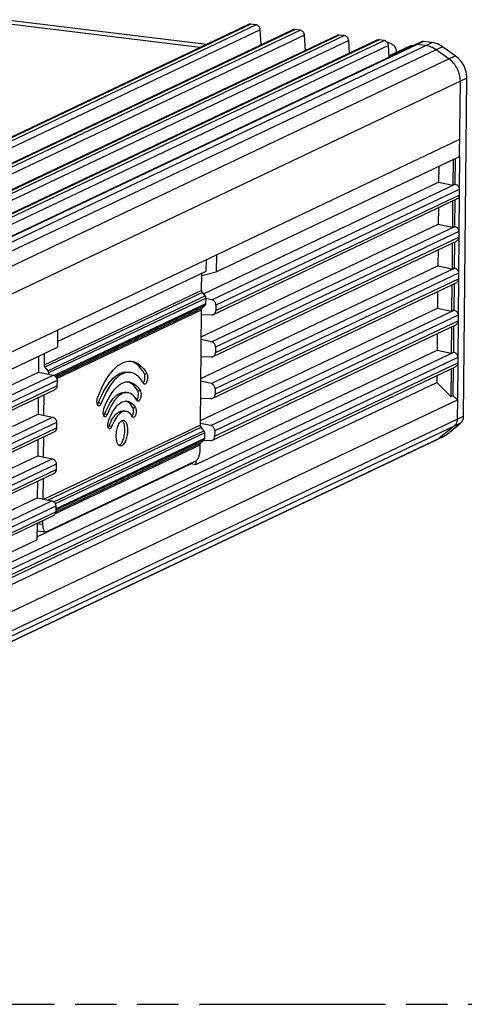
# Model space of a CAD drawing. Header units: millimetres. Extents: x 0 to 210, y 0 to 297.
# Tile 10 of 12: x 119 to 140, y 208 to 254. Entities that reach past the tile are written whole.
import ezdxf

# ---------------------------------------------------------------- set-up
doc = ezdxf.new("R2010")
doc.units = ezdxf.units.MM
doc.header["$LTSCALE"] = 19.36
doc.linetypes.add('PHANTOM', pattern=[0.8, 0.45, -0.05, 0.1, -0.05, 0.1, -0.05])
doc.layers.get('0').update_dxf_attribs({"linetype": 'CONTINUOUS'})
doc.layers.add('DEFAULT_3', color=7, linetype='PHANTOM')

msp = doc.modelspace()

# ---------------------------------------------------------------- linework, layer by layer
at = {"color": 7, "linetype": 'Continuous'}
for p, q in [((129.876304, 253.522379), (77.644926, 228.748363)), ((127.899989, 252.584987), (118.435609, 253.747066)), ((130.215892, 253.508807), (129.976976, 253.538142)), ((131.945275, 253.268341), (79.713897, 228.494325)), ((134.014245, 253.014303), (81.782867, 228.240288)), ((130.466127, 252.566762), (130.420184, 253.27788)), ((132.284862, 253.25477), (132.045946, 253.284105)), ((132.535097, 252.312724), (132.489155, 253.023842)), ((134.353833, 253.000732), (134.114916, 253.030067)), ((135.876318, 252.78567), (83.64494, 228.011654)), ((134.596323, 252.178551), (134.558125, 252.769805)), ((136.215906, 252.772098), (135.976989, 252.801433)), ((136.455124, 252.000575), (136.420198, 252.541171)), ((137.425918, 252.51514), (136.451732, 252.053071)), ((137.564991, 252.546091), (137.600819, 252.543993)), ((138.460304, 252.676447), (138.052959, 252.726463)), ((139.547268, 252.06016), (138.948328, 252.483437)), ((136.786169, 252.224723), (136.785527, 252.211394)), ((139.934345, 235.19456), (140.083207, 251.008287)), ((128.359536, 241.944829), (139.748751, 247.34688)), ((139.440241, 247.20055), (139.428951, 246.00123)), ((139.540686, 247.248192), (139.529396, 246.048872)), ((139.748751, 247.34688), (139.734182, 245.79917)), ((138.774107, 246.884594), (138.767101, 246.140271)), ((127.764647, 240.921666), (138.767101, 246.140271)), ((138.767101, 246.140271), (139.428951, 246.00123)), ((139.428951, 246.00123), (139.529396, 246.048872)), ((139.529396, 246.048872), (139.546009, 246.045382)), ((139.731751, 245.540997), (139.715661, 243.831728)), ((128.234206, 239.95654), (139.623421, 245.358591)), ((139.422002, 245.263056), (139.410431, 244.033788)), ((139.522447, 245.310698), (139.510876, 244.08143)), ((138.755869, 244.9471), (138.74858, 244.172829)), ((127.658549, 238.912685), (138.74858, 244.172829)), ((138.74858, 244.172829), (139.410431, 244.033788)), ((139.410431, 244.033788), (139.510876, 244.08143)), ((139.510876, 244.08143), (139.527489, 244.07794)), ((128.215686, 237.989098), (139.6049, 243.39115)), ((139.403482, 243.295614), (139.392086, 242.085037)), ((139.503927, 243.343257), (139.492531, 242.132679)), ((139.713231, 243.573555), (139.697317, 241.882977)), ((138.737348, 242.979659), (138.730236, 242.224078)), ((120.934186, 239.224159), (128.367113, 242.749692)), ((127.894633, 241.987826), (127.899718, 242.528)), ((128.367113, 242.749692), (128.359536, 241.944829)), ((120.929101, 238.683985), (127.894633, 241.987826)), ((127.640204, 236.963934), (138.730236, 242.224078)), ((127.67897, 241.082028), (127.686568, 241.889138)), ((127.685589, 241.785184), (128.359536, 241.944829)), ((138.730236, 242.224078), (139.392086, 242.085037)), ((139.392086, 242.085037), (139.492531, 242.132679)), ((139.492531, 242.132679), (139.509145, 242.129189)), ((128.197341, 236.040347), (139.586556, 241.442399)), ((139.485582, 241.394506), (139.474011, 240.165237)), ((139.694886, 241.624804), (139.678796, 239.915535)), ((127.84725, 240.821241), (127.714436, 240.982709)), ((138.719004, 241.030907), (138.711715, 240.256637)), ((139.385137, 241.346863), (139.373566, 240.117595)), ((128.156795, 240.643331), (127.878488, 240.701797)), ((127.880395, 240.475334), (127.882716, 240.721922)), ((127.619629, 234.778164), (127.670347, 240.166037)), ((127.621684, 234.996492), (138.711715, 240.256637)), ((127.707599, 240.256426), (127.843143, 240.384945)), ((128.344967, 240.397119), (128.342537, 240.138946)), ((138.711715, 240.256637), (139.373566, 240.117595)), ((139.373566, 240.117595), (139.474011, 240.165237)), ((139.474011, 240.165237), (139.490624, 240.161747)), ((127.668376, 239.956625), (128.150169, 239.939458)), ((139.676366, 239.657362), (139.660276, 237.948093)), ((120.934186, 239.224159), (120.92661, 238.419296)), ((128.178821, 234.072906), (139.568035, 239.474957)), ((139.366617, 239.379421), (139.355045, 238.150153)), ((139.467062, 239.427064), (139.45549, 238.197796)), ((128.138274, 238.675889), (127.657271, 238.776938)), ((138.700483, 239.063466), (138.693195, 238.289195)), ((87.517373, 222.572864), (120.92661, 238.419296)), ((127.404425, 232.934786), (138.693195, 238.289195)), ((128.326447, 238.429677), (128.324016, 238.171504)), ((138.693195, 238.289195), (139.355045, 238.150153)), ((139.355045, 238.150153), (139.45549, 238.197796)), ((139.45549, 238.197796), (139.472104, 238.194305)), ((120.052411, 238.004652), (120.045404, 237.260329)), ((120.311416, 238.127502), (120.30631, 237.58508)), ((124.386177, 237.758047), (124.323756, 237.772043)), ((127.649856, 237.989183), (128.131649, 237.972016)), ((87.425229, 212.784294), (139.549515, 237.507515)), ((87.510366, 221.828541), (120.045404, 237.260329)), ((120.045404, 237.260329), (120.723868, 237.117798)), ((120.341776, 237.485762), (120.47459, 237.324293)), ((124.34417, 237.241345), (124.220334, 237.258977)), ((139.348096, 237.41198), (139.3359, 236.116361)), ((139.448541, 237.459622), (139.436345, 236.164004)), ((139.657846, 237.68992), (139.641564, 235.960339)), ((120.510056, 237.224975), (120.509471, 237.162838)), ((120.91204, 236.871586), (120.90961, 236.613413)), ((128.11993, 236.727138), (127.638927, 236.828187)), ((138.681963, 237.096024), (138.678879, 236.768405)), ((87.422145, 212.456676), (138.678879, 236.768405)), ((87.499134, 220.63537), (120.801279, 236.431007)), ((128.308102, 236.480926), (128.305672, 236.222753)), ((138.678879, 236.768405), (139.3359, 236.116361)), ((87.410186, 211.186324), (139.641564, 235.960339)), ((120.034172, 236.067158), (120.026884, 235.292888)), ((120.293178, 236.190008), (120.284224, 235.238826)), ((124.224646, 236.294825), (124.100809, 236.312457)), ((127.631511, 236.040432), (128.113304, 236.023265)), ((139.3359, 236.116361), (139.436345, 236.164004)), ((139.436345, 236.164004), (139.641564, 235.960339)), ((124.136956, 235.42164), (124.01312, 235.439272)), ((87.491846, 219.8611), (120.026884, 235.292888)), ((120.026884, 235.292888), (120.705348, 235.150356)), ((124.422364, 235.192893), (124.433634, 235.209321)), ((120.89352, 234.904144), (120.891089, 234.645971)), ((123.309727, 234.666688), (123.322913, 234.687181)), ((128.10141, 234.759696), (127.620406, 234.860745)), ((127.787909, 234.517378), (127.655095, 234.678846)), ((128.289582, 234.513484), (128.287151, 234.255311)), ((139.099351, 234.310268), (139.790359, 234.8758)), ((86.192629, 209.204348), (139.026676, 234.264218)), ((87.480614, 218.667929), (120.782759, 234.463565)), ((120.015652, 234.099717), (120.008539, 233.344136)), ((120.274657, 234.222566), (120.265879, 233.290075)), ((127.648258, 233.952563), (127.783802, 234.081081)), ((127.769391, 234.067418), (128.094784, 234.055823)), ((127.821054, 234.171471), (127.823375, 234.418059)), ((127.608987, 233.6477), (127.611006, 233.862174)), ((87.473501, 217.912349), (120.008539, 233.344136)), ((120.008539, 233.344136), (120.687003, 233.201605)), ((120.433008, 229.798891), (127.403888, 233.105269)), ((127.40603, 233.105249), (127.404425, 232.934786)), ((119.972836, 229.55137), (127.197698, 232.978215)), ((120.875175, 232.955393), (120.872745, 232.69722)), ((127.197975, 233.007602), (127.197698, 232.978215)), ((127.197698, 232.978215), (127.404425, 232.934786)), ((87.462269, 216.719178), (120.764415, 232.514814)), ((120.256313, 232.273815), (120.247359, 231.322633)), ((119.997307, 232.150966), (119.990019, 231.376695)), ((87.454981, 215.944907), (119.990019, 231.376695)), ((119.990019, 231.376695), (120.668483, 231.234163)), ((120.856655, 230.987951), (120.854225, 230.729778)), ((87.443749, 214.751736), (120.745894, 230.547372)), ((119.978787, 230.183524), (119.971498, 229.409253)), ((120.237792, 230.306373), (120.236327, 230.150752)), ((120.008743, 229.835193), (120.381157, 229.789466)), ((87.43646, 213.977465), (119.971498, 229.409253))]:
    msp.add_line(p, q, dxfattribs=at)
at = {"color": 9, "linetype": 'Continuous'}
for p, q in [((129.976976, 253.538142), (77.745598, 228.764127)), ((77.984514, 228.734791), (130.215892, 253.508807)), ((127.598654, 252.44206), (118.561859, 253.551639)), ((130.420184, 253.27788), (78.188806, 228.503864)), ((132.045946, 253.284105), (79.814568, 228.510089)), ((80.053484, 228.480754), (132.284862, 253.25477)), ((132.489155, 253.023842), (80.257777, 228.249826)), ((134.114916, 253.030067), (81.883538, 228.256051)), ((82.122455, 228.226716), (134.353833, 253.000732)), ((134.558125, 252.769805), (82.326747, 227.995789)), ((135.976989, 252.801433), (83.745612, 228.027418)), ((83.984528, 227.998082), (136.215906, 252.772098)), ((136.420198, 252.541171), (84.18882, 227.767155)), ((138.052959, 252.726463), (85.218911, 227.666593)), ((85.626256, 227.616577), (138.460304, 252.676447)), ((138.948328, 252.483437), (86.11428, 227.423567)), ((138.158969, 252.53352), (137.751624, 252.583536)), ((86.71322, 227.00029), (139.547268, 252.06016)), ((139.245933, 251.917233), (138.646993, 252.34051)), ((140.083207, 251.008287), (87.249159, 225.948417)), ((139.748751, 247.34688), (139.781872, 250.86536)), ((128.367113, 242.749692), (139.756327, 248.151743)), ((128.156795, 240.643331), (139.546009, 246.045382)), ((128.342537, 240.138946), (139.731751, 245.540997)), ((139.734182, 245.79917), (128.344967, 240.397119)), ((139.734182, 245.79917), (139.731751, 245.540997)), ((128.138274, 238.675889), (139.527489, 244.07794)), ((139.715661, 243.831728), (128.326447, 238.429677)), ((139.715661, 243.831728), (139.713231, 243.573555)), ((128.324016, 238.171504), (139.713231, 243.573555)), ((128.11993, 236.727138), (139.509145, 242.129189)), ((139.697317, 241.882977), (128.308102, 236.480926)), ((139.697317, 241.882977), (139.694886, 241.624804)), ((128.305672, 236.222753), (139.694886, 241.624804)), ((127.67897, 241.082028), (120.30631, 237.58508)), ((127.714436, 240.982709), (120.341776, 237.485762)), ((120.47459, 237.324293), (127.84725, 240.821241)), ((127.882716, 240.721922), (120.510056, 237.224975)), ((120.768863, 237.102243), (127.880395, 240.475334)), ((127.843143, 240.384945), (120.83146, 237.059213)), ((127.707599, 240.256426), (120.869847, 237.013192)), ((120.898169, 236.953905), (127.670347, 240.166037)), ((128.10141, 234.759696), (139.490624, 240.161747)), ((128.287151, 234.255311), (139.676366, 239.657362)), ((139.678796, 239.915535), (128.289582, 234.513484)), ((139.678796, 239.915535), (139.676366, 239.657362)), ((87.524949, 223.377727), (120.934186, 239.224159)), ((87.43207, 213.511047), (139.472104, 238.194305)), ((139.660276, 237.948093), (87.428898, 213.174078)), ((139.660276, 237.948093), (139.657846, 237.68992)), ((87.426468, 212.915904), (139.657846, 237.68992)), ((120.91204, 236.871586), (87.502804, 221.025154)), ((87.505976, 221.362123), (120.723868, 237.117798)), ((124.994776, 237.190335), (125.119674, 237.177102)), ((87.500373, 220.766981), (120.90961, 236.613413)), ((124.812769, 236.365418), (124.687872, 236.378652)), ((139.641564, 235.960339), (139.632993, 235.049826)), ((122.975286, 235.796906), (122.85042, 235.813451)), ((124.58705, 235.580094), (124.462152, 235.593328)), ((87.401615, 210.27581), (139.632993, 235.049826)), ((87.487455, 219.394681), (120.705348, 235.150356)), ((123.263737, 235.280875), (123.13887, 235.29742)), ((139.63301, 235.051633), (139.934345, 235.19456)), ((139.790359, 234.8758), (86.956311, 209.81593)), ((87.481853, 218.799539), (120.891089, 234.645971)), ((120.89352, 234.904144), (87.484283, 219.057712)), ((127.619629, 234.778164), (120.307603, 231.309977)), ((120.477302, 231.274326), (127.655095, 234.678846)), ((120.764445, 231.186059), (127.787909, 234.517378)), ((123.469149, 234.716971), (123.344283, 234.733516)), ((139.489024, 234.732873), (138.798016, 234.167341)), ((86.265303, 209.250398), (139.099351, 234.310268)), ((127.823375, 234.418059), (120.830293, 231.10115)), ((127.783802, 234.081081), (120.854835, 230.794583)), ((120.855522, 230.86763), (127.821054, 234.171471)), ((87.444988, 214.883346), (127.648258, 233.952563)), ((120.838154, 230.649723), (127.611006, 233.862174)), ((87.469111, 217.44593), (120.687003, 233.201605)), ((87.463508, 216.850788), (120.872745, 232.69722)), ((120.875175, 232.955393), (87.465939, 217.108961)), ((120.856655, 230.987951), (87.447418, 215.141519)), ((87.45059, 215.478488), (120.668483, 231.234163)), ((119.978776, 230.182376), (120.236327, 230.150752))]:
    msp.add_line(p, q, dxfattribs=at)
at = {"color": 7, "linetype": 'Continuous'}
for points in [[(129.976976, 253.538142), (129.953703, 253.539512), (129.929866, 253.53757), (129.904951, 253.532303), (129.880494, 253.52375), (129.876506, 253.521947)], [(130.420184, 253.27788), (130.417179, 253.30321), (130.411019, 253.329231), (130.401596, 253.356501), (130.389231, 253.383346), (130.374181, 253.408319), (130.356521, 253.431293), (130.336242, 253.451684), (130.313848, 253.469423), (130.289386, 253.484383), (130.264218, 253.496159), (130.239892, 253.504244), (130.215892, 253.508807)], [(132.045946, 253.284105), (132.022674, 253.285475), (131.998836, 253.283533), (131.973921, 253.278265), (131.949465, 253.269712), (131.945476, 253.26791)], [(132.489155, 253.023842), (132.48615, 253.049172), (132.479989, 253.075193), (132.470567, 253.102464), (132.458201, 253.129309), (132.443151, 253.154281), (132.425491, 253.177256), (132.405212, 253.197646), (132.382818, 253.215385), (132.358356, 253.230346), (132.333188, 253.242121), (132.308862, 253.250206), (132.284862, 253.25477)], [(134.114916, 253.030067), (134.091644, 253.031437), (134.067806, 253.029495), (134.042891, 253.024227), (134.018435, 253.015674), (134.014447, 253.013872)], [(134.558125, 252.769805), (134.55512, 252.795135), (134.54896, 252.821156), (134.539537, 252.848426), (134.527171, 252.875271), (134.512122, 252.900244), (134.494461, 252.923218), (134.474183, 252.943609), (134.451789, 252.961348), (134.427327, 252.976308), (134.402158, 252.988084), (134.377832, 252.996169), (134.353833, 253.000732)], [(85.009909, 227.468424), (85.011662, 227.494424), (85.016885, 227.520677), (85.025669, 227.547817), (85.03774, 227.573946), (85.052889, 227.597431), (85.071021, 227.618113), (85.092175, 227.635264), (85.115734, 227.648949), (137.952288, 252.710699)], [(135.976989, 252.801433), (135.953717, 252.802803), (135.92988, 252.800861), (135.904965, 252.795593), (135.880508, 252.787041), (135.87652, 252.785238)], [(136.420198, 252.541171), (136.417193, 252.566501), (136.411033, 252.592522), (136.40161, 252.619792), (136.389245, 252.646637), (136.374195, 252.67161), (136.356535, 252.694584), (136.336256, 252.714975), (136.313862, 252.732714), (136.2894, 252.747674), (136.264231, 252.75945), (136.239906, 252.767535), (136.215906, 252.772098)], [(136.371438, 252.675197), (136.375407, 252.675457), (136.417285, 252.673005), (136.459554, 252.665134), (136.502941, 252.651517), (136.545814, 252.632381), (136.586895, 252.607784), (136.625849, 252.577913), (136.662262, 252.542585), (136.695094, 252.502975), (136.723124, 252.460326), (136.746483, 252.414257), (136.76515, 252.363014), (136.778369, 252.311957), (136.78528, 252.266457), (136.786169, 252.224723)], [(137.425955, 252.515061), (137.44312, 252.522607), (137.481869, 252.535504), (137.522849, 252.543325), (137.564991, 252.546091)], [(138.052959, 252.726463), (138.028711, 252.72781), (138.003801, 252.725492), (137.977631, 252.71949), (137.952556, 252.710126)], [(138.948328, 252.483437), (138.872286, 252.53262), (138.793686, 252.57517), (138.712119, 252.611252), (138.628817, 252.640375), (138.545016, 252.662053), (138.460304, 252.676447)], [(140.083207, 251.008287), (140.080268, 251.104161), (140.069073, 251.202121), (140.049523, 251.303258), (140.021914, 251.404297), (139.986498, 251.502337), (139.943303, 251.597343), (139.892218, 251.688469), (139.83392, 251.775251), (139.768327, 251.857605), (139.697614, 251.933547), (139.624196, 252.000814), (139.547268, 252.06016)], [(139.546009, 246.045382), (139.571428, 246.038306), (139.596061, 246.027979), (139.619475, 246.014643), (139.64153, 245.99841), (139.662088, 245.979302), (139.680623, 245.957705), (139.696794, 245.933971), (139.710229, 245.908679), (139.720607, 245.88273), (139.728142, 245.855849), (139.732772, 245.827785), (139.734182, 245.79917)], [(139.731751, 245.540997), (139.729794, 245.512697), (139.72463, 245.485813), (139.716619, 245.460915), (139.705816, 245.437656), (139.691968, 245.41575), (139.675413, 245.396044), (139.65652, 245.379028), (139.635644, 245.364986), (139.623421, 245.358591)], [(139.527489, 244.07794), (139.552907, 244.070864), (139.57754, 244.060537), (139.600955, 244.047201), (139.62301, 244.030969), (139.643568, 244.011861), (139.662103, 243.990263), (139.678274, 243.966529), (139.691709, 243.941237), (139.702086, 243.915288), (139.709622, 243.888408), (139.714251, 243.860343), (139.715661, 243.831728)], [(139.713231, 243.573555), (139.711274, 243.545255), (139.70611, 243.518371), (139.698099, 243.493473), (139.687296, 243.470214), (139.673448, 243.448308), (139.656892, 243.428603), (139.637999, 243.411586), (139.617123, 243.397544), (139.6049, 243.39115)], [(139.509145, 242.129189), (139.534563, 242.122113), (139.559196, 242.111786), (139.58261, 242.09845), (139.604666, 242.082217), (139.625223, 242.06311), (139.643759, 242.041512), (139.659929, 242.017778), (139.673364, 241.992486), (139.683742, 241.966537), (139.691277, 241.939657), (139.695907, 241.911592), (139.697317, 241.882977)], [(139.694886, 241.624804), (139.692929, 241.596504), (139.687765, 241.56962), (139.679754, 241.544722), (139.668952, 241.521463), (139.655103, 241.499557), (139.638548, 241.479852), (139.619655, 241.462835), (139.598779, 241.448793), (139.586556, 241.442399)], [(127.714436, 240.982709), (127.704016, 240.997254), (127.695319, 241.012827), (127.68827, 241.029641), (127.683095, 241.04706), (127.68002, 241.064452), (127.67897, 241.082028)], [(127.843143, 240.384945), (127.853812, 240.3969), (127.862782, 240.410304), (127.870131, 240.425349), (127.875622, 240.441459), (127.879017, 240.458057), (127.880395, 240.475334)], [(127.882716, 240.721922), (127.881666, 240.739498), (127.878591, 240.75689), (127.873416, 240.774309), (127.866367, 240.791123), (127.85767, 240.806696), (127.84725, 240.821241)], [(128.344967, 240.397119), (128.343829, 240.42242), (128.33957, 240.448682), (128.332126, 240.476466), (128.321692, 240.504088), (128.308421, 240.530094), (128.292378, 240.554356), (128.273511, 240.576292), (128.252322, 240.595794), (128.228847, 240.612731), (128.204426, 240.626582), (128.180577, 240.636711), (128.156795, 240.643331)], [(127.670347, 240.166037), (127.671725, 240.183314), (127.67512, 240.199912), (127.680611, 240.216021), (127.68796, 240.231067), (127.69693, 240.244471), (127.707599, 240.256426)], [(128.233951, 239.95709), (128.244468, 239.962401), (128.265998, 239.976274), (128.285412, 239.993208), (128.302166, 240.013271), (128.316251, 240.035921), (128.327553, 240.061119), (128.335838, 240.087419), (128.340798, 240.113179), (128.342537, 240.138946)], [(139.490624, 240.161747), (139.516043, 240.154671), (139.540675, 240.144344), (139.56409, 240.131008), (139.586145, 240.114776), (139.606703, 240.095668), (139.625238, 240.07407), (139.641409, 240.050337), (139.654844, 240.025044), (139.665221, 239.999095), (139.672757, 239.972215), (139.677387, 239.94415), (139.678796, 239.915535)], [(128.150169, 239.939458), (128.173274, 239.940126), (128.196693, 239.944172), (128.220929, 239.951656), (128.233951, 239.95709)], [(139.676366, 239.657362), (139.674409, 239.629062), (139.669245, 239.602178), (139.661234, 239.577281), (139.650431, 239.554021), (139.636583, 239.532115), (139.620027, 239.51241), (139.601134, 239.495393), (139.580258, 239.481351), (139.568035, 239.474957)], [(128.326447, 238.429677), (128.325308, 238.454978), (128.32105, 238.48124), (128.313605, 238.509024), (128.303171, 238.536646), (128.289901, 238.562653), (128.273858, 238.586914), (128.254991, 238.608851), (128.233801, 238.628353), (128.210327, 238.64529), (128.185905, 238.65914), (128.162057, 238.66927), (128.138274, 238.675889)], [(128.21543, 237.989648), (128.225947, 237.994959), (128.247478, 238.008832), (128.266891, 238.025766), (128.283646, 238.045829), (128.29773, 238.068479), (128.309033, 238.093677), (128.317317, 238.119977), (128.322278, 238.145737), (128.324016, 238.171504)], [(139.472104, 238.194305), (139.497522, 238.187229), (139.522155, 238.176902), (139.545569, 238.163567), (139.567625, 238.147334), (139.588183, 238.128226), (139.606718, 238.106629), (139.622888, 238.082895), (139.636323, 238.057602), (139.646701, 238.031653), (139.654237, 238.004773), (139.658866, 237.976709), (139.660276, 237.948093)], [(122.814865, 236.0839), (122.89121, 236.275708), (122.972036, 236.45921), (123.057462, 236.634842), (123.147127, 236.801297), (123.240809, 236.957746), (123.338213, 237.103193), (123.440065, 237.237373), (123.543086, 237.357263), (123.643094, 237.458454), (123.743523, 237.544836), (123.846866, 237.619518), (123.951767, 237.680426), (124.058027, 237.726712), (124.164671, 237.757796), (124.270182, 237.773118), (124.385153, 237.770812)], [(124.385153, 237.770812), (124.484319, 237.75256), (124.591277, 237.715829), (124.693834, 237.660785), (124.791623, 237.589684), (124.883282, 237.503864), (124.968763, 237.40529), (125.047498, 237.29667), (125.119676, 237.177101)], [(124.994778, 237.190335), (124.921423, 237.311038), (124.843393, 237.419099), (124.760575, 237.514844), (124.67331, 237.597298), (124.581806, 237.665839), (124.48634, 237.719741), (124.386177, 237.758047)], [(128.131649, 237.972016), (128.154754, 237.972684), (128.178172, 237.97673), (128.202408, 237.984214), (128.21543, 237.989648)], [(120.30631, 237.58508), (120.30736, 237.567504), (120.310435, 237.550112), (120.31561, 237.532693), (120.322659, 237.51588), (120.331356, 237.500306), (120.341776, 237.485762)], [(120.47459, 237.324293), (120.48501, 237.309748), (120.493707, 237.294175), (120.500756, 237.277362), (120.505932, 237.259942), (120.509006, 237.24255), (120.510056, 237.224975)], [(122.85042, 235.813451), (122.919976, 235.988142), (122.994853, 236.156272), (123.075196, 236.318654), (123.160567, 236.472852), (123.251075, 236.617469), (123.345216, 236.750207), (123.441959, 236.868391), (123.539995, 236.971753), (123.637274, 237.058826), (123.734984, 237.130531), (123.834015, 237.187597), (123.933226, 237.229135), (124.031588, 237.254468), (124.129662, 237.263687), (124.220224, 237.258103)], [(124.344044, 237.240346), (124.279039, 237.245895), (124.182607, 237.241058), (124.085449, 237.220315), (123.986684, 237.183557), (123.887443, 237.130971), (123.788752, 237.062855), (123.690047, 236.978767), (123.590629, 236.878218), (123.491934, 236.761651), (123.394572, 236.628288), (123.30031, 236.481297), (123.211158, 236.323094), (123.126995, 236.155155), (123.04844, 235.980044), (122.975286, 235.796906)], [(139.657846, 237.68992), (139.655888, 237.66162), (139.650725, 237.634736), (139.642713, 237.609839), (139.631911, 237.586579), (139.618063, 237.564673), (139.601507, 237.544968), (139.582614, 237.527951), (139.561738, 237.51391), (139.549515, 237.507515)], [(120.723868, 237.117798), (120.746908, 237.111464), (120.770196, 237.101683), (120.794235, 237.088272), (120.817517, 237.071778), (120.838738, 237.052655), (120.857788, 237.030999), (120.874126, 237.006872), (120.887752, 236.98082), (120.898555, 236.952908), (120.906326, 236.924636), (120.91079, 236.897719), (120.91204, 236.871586)], [(123.109174, 235.557381), (123.169281, 235.708291), (123.233927, 235.853393), (123.303241, 235.99337), (123.376837, 236.126171), (123.454803, 236.250627), (123.535845, 236.364779), (123.619067, 236.466348), (123.703363, 236.555138), (123.786986, 236.629928), (123.870963, 236.691516), (123.956062, 236.740544), (124.041315, 236.776251), (124.125853, 236.798066), (124.210159, 236.806054), (124.269757, 236.803482)], [(124.687872, 236.378652), (124.63013, 236.473557), (124.567703, 236.558287), (124.500473, 236.633406), (124.428791, 236.697216), (124.352546, 236.74845), (124.273006, 236.78637), (124.205046, 236.805569)], [(124.269757, 236.803482), (124.29483, 236.800366), (124.378656, 236.78018), (124.461126, 236.7443), (124.540734, 236.694), (124.615759, 236.629709), (124.686329, 236.552771), (124.751944, 236.46486), (124.812769, 236.365418)], [(124.952388, 236.734671), (124.885562, 236.844567), (124.813248, 236.942783), (124.735313, 237.029998), (124.652155, 237.104176), (124.563637, 237.163802), (124.471231, 237.207991), (124.375927, 237.235031), (124.344044, 237.240346)], [(124.965211, 236.773787), (124.97771, 236.797315), (124.98935, 236.824484)], [(124.98935, 236.824484), (125.000479, 236.856333), (125.010147, 236.890597), (125.017415, 236.925679), (125.022596, 236.960618), (125.025693, 236.993733), (125.026705, 237.025585)], [(125.026705, 237.025585), (125.025894, 237.058255), (125.023206, 237.089212), (125.018576, 237.118805), (125.012204, 237.145987), (125.004294, 237.169714), (124.994778, 237.190335)], [(125.151895, 237.010841), (125.150976, 236.980495), (125.148141, 236.94875), (125.143441, 236.915175), (125.13672, 236.881063), (125.127506, 236.846868), (125.11679, 236.814669), (125.105551, 236.787124), (125.093363, 236.76295), (125.079997, 236.741485), (125.065847, 236.723527), (125.051313, 236.709692), (125.036157, 236.699869), (125.019855, 236.693896), (125.00279, 236.692643)], [(125.119676, 237.177101), (125.129279, 237.156292), (125.137262, 237.132347), (125.143692, 237.104915), (125.148365, 237.075052), (125.151076, 237.043811), (125.151895, 237.010841)], [(120.90961, 236.613413), (120.907998, 236.588449), (120.903256, 236.563292), (120.895306, 236.537398), (120.884377, 236.5124), (120.870648, 236.489708), (120.854186, 236.469438), (120.83495, 236.452179), (120.813442, 236.43792), (120.801018, 236.431571)], [(124.718621, 236.219977), (124.717839, 236.251443), (124.715251, 236.281258), (124.710791, 236.309759), (124.704655, 236.335939), (124.697037, 236.358791), (124.687872, 236.378652)], [(124.812769, 236.365418), (124.822022, 236.345369), (124.829712, 236.322299), (124.835907, 236.29587), (124.840409, 236.267098), (124.843022, 236.236999), (124.843811, 236.205234)], [(124.945439, 236.746099), (124.951683, 236.753447), (124.965211, 236.773787)], [(125.00279, 236.692643), (124.988608, 236.696965), (124.974816, 236.705894), (124.9628, 236.718354), (124.952388, 236.734671)], [(128.308102, 236.480926), (128.306964, 236.506227), (128.302705, 236.532489), (128.295261, 236.560273), (128.284827, 236.587895), (128.271556, 236.613902), (128.255513, 236.638163), (128.236646, 236.6601), (128.215457, 236.679602), (128.191982, 236.696539), (128.167561, 236.710389), (128.143712, 236.720519), (128.11993, 236.727138)], [(122.779213, 235.885448), (122.780662, 235.919493), (122.783989, 235.953598), (122.789269, 235.988182), (122.796275, 236.021987), (122.804782, 236.053753), (122.814865, 236.0839)], [(122.861869, 235.677437), (122.850407, 235.680494), (122.837021, 235.688197), (122.824744, 235.700134), (122.81341, 235.716605), (122.802686, 235.738332), (122.793495, 235.763923), (122.786765, 235.792655), (122.782156, 235.823248), (122.779635, 235.853989), (122.779213, 235.885448)], [(123.138867, 235.29742), (123.193033, 235.43275), (123.251627, 235.562081), (123.314791, 235.686155), (123.382097, 235.802751), (123.453847, 235.910667), (123.527993, 236.00759), (123.602436, 236.090369), (123.677631, 236.160315), (123.753403, 236.217888), (123.829536, 236.262481), (123.905902, 236.293629), (123.982064, 236.31136), (124.057448, 236.315826), (124.100763, 236.312093)], [(124.224592, 236.294403), (124.199348, 236.297107), (124.124881, 236.29603), (124.049599, 236.281934), (123.973708, 236.25441), (123.897328, 236.213114), (123.820899, 236.158489), (123.745006, 236.091236), (123.669342, 236.010239), (123.5929, 235.913488), (123.51837, 235.804366), (123.448198, 235.685158), (123.382102, 235.55715), (123.32068, 235.422645)], [(123.322067, 234.980096), (123.371667, 235.103987), (123.425359, 235.222366), (123.483281, 235.335927), (123.545021, 235.44259), (123.61086, 235.541232), (123.678858, 235.629688), (123.747006, 235.70499), (123.815783, 235.768428), (123.885088, 235.820488), (123.954653, 235.860608), (124.024296, 235.888355), (124.093666, 235.903818), (124.162307, 235.907175), (124.183874, 235.905641)], [(124.462152, 235.593328), (124.414507, 235.670976), (124.362633, 235.739174), (124.306405, 235.798491), (124.246199, 235.847223), (124.181711, 235.883969), (124.123406, 235.905272)], [(124.183874, 235.905641), (124.230363, 235.897724), (124.298593, 235.874523), (124.364701, 235.838478), (124.426546, 235.789699), (124.484426, 235.729633), (124.537876, 235.65995), (124.58705, 235.580094)], [(124.651595, 235.939156), (124.599558, 236.023994), (124.542945, 236.098573), (124.481627, 236.163503), (124.415992, 236.216953), (124.345715, 236.257424), (124.272815, 236.284535), (124.224592, 236.294403)], [(124.700156, 235.898668), (124.687124, 235.902573), (124.673546, 235.911145), (124.661768, 235.923232), (124.651595, 235.939156)], [(124.657889, 235.974922), (124.670184, 235.997547), (124.681666, 236.023819)], [(124.681666, 236.023819), (124.69263, 236.054631), (124.702169, 236.087906), (124.709389, 236.122241), (124.714554, 236.156501), (124.717627, 236.188879), (124.718621, 236.219977)], [(124.843811, 236.205234), (124.842997, 236.177183), (124.84043, 236.147621), (124.836192, 236.116202), (124.830037, 236.083968), (124.821423, 236.051078), (124.811327, 236.019845), (124.800689, 235.993089), (124.789076, 235.96945), (124.77624, 235.948198), (124.762569, 235.930256), (124.748427, 235.916338), (124.733635, 235.906338), (124.717743, 235.900124), (124.701922, 235.898483), (124.700156, 235.898668)], [(128.113304, 236.023265), (128.13641, 236.023933), (128.159828, 236.027979), (128.184064, 236.035463), (128.197086, 236.040897)], [(128.197086, 236.040897), (128.207603, 236.046208), (128.229133, 236.060081), (128.248547, 236.077015), (128.265301, 236.097078), (128.279386, 236.119728), (128.290688, 236.144926), (128.298973, 236.171226), (128.303933, 236.196986), (128.305672, 236.222753)], [(122.805785, 235.732054), (122.813501, 235.741553), (122.827457, 235.763503)], [(122.827457, 235.763503), (122.839704, 235.787306), (122.85042, 235.813451)], [(122.975286, 235.796906), (122.965101, 235.771922), (122.953433, 235.748883), (122.940173, 235.727328), (122.925647, 235.708645), (122.909747, 235.69401), (122.893672, 235.683598), (122.878799, 235.678118), (122.86449, 235.677149), (122.861869, 235.677437)], [(123.074825, 235.366181), (123.076222, 235.398982), (123.079427, 235.431841), (123.084514, 235.465161), (123.091264, 235.49773), (123.09946, 235.528336), (123.109174, 235.557381)], [(123.32068, 235.422645), (123.254338, 235.257721), (123.243512, 235.236147), (123.231189, 235.215712), (123.21757, 235.197733), (123.202411, 235.183245), (123.186979, 235.172653), (123.172683, 235.16687), (123.158855, 235.165418), (123.154465, 235.165813)], [(123.34428, 234.733516), (123.382157, 234.828127), (123.42316, 234.918528), (123.467392, 235.00525), (123.514541, 235.086704), (123.56482, 235.162033), (123.616747, 235.229583), (123.668789, 235.287089), (123.721311, 235.335533), (123.774236, 235.37529), (123.82736, 235.405927), (123.880544, 235.427117), (123.933519, 235.438925), (123.985937, 235.441489), (124.013087, 235.439016)], [(124.13692, 235.421356), (124.117212, 235.423395), (124.065215, 235.422229), (124.012648, 235.411927), (123.959709, 235.392248), (123.906531, 235.362996), (123.853386, 235.32449), (123.800627, 235.277201), (123.748134, 235.220484), (123.695309, 235.153062), (123.64393, 235.0773), (123.595648, 234.99484), (123.550254, 234.906577), (123.508129, 234.814135)], [(124.433675, 235.17446), (124.397303, 235.233735), (124.357704, 235.285796), (124.314781, 235.331077), (124.268821, 235.368279), (124.219591, 235.39633), (124.168554, 235.414977), (124.13692, 235.421356)], [(124.45625, 235.255829), (124.466678, 235.285136), (124.475751, 235.316785), (124.482618, 235.349444), (124.487531, 235.382029), (124.490454, 235.412826), (124.491399, 235.442405)], [(124.491399, 235.442405), (124.490656, 235.472333), (124.488194, 235.500692), (124.483952, 235.527801), (124.478115, 235.552702), (124.470869, 235.574438), (124.462152, 235.593328)], [(124.616589, 235.427661), (124.615815, 235.400968), (124.613372, 235.372837), (124.609339, 235.342938), (124.603482, 235.312264), (124.595285, 235.280965), (124.585677, 235.251244), (124.575554, 235.225783), (124.564503, 235.203288), (124.552288, 235.183064), (124.539279, 235.16599), (124.525822, 235.152746), (124.511745, 235.14323), (124.496622, 235.137317), (124.481566, 235.135755), (124.479886, 235.135931)], [(124.58705, 235.580094), (124.595854, 235.561015), (124.603173, 235.539062), (124.609068, 235.513912), (124.613352, 235.486532), (124.615839, 235.457889), (124.616589, 235.427661)], [(120.705348, 235.150356), (120.728387, 235.144022), (120.751675, 235.134241), (120.775715, 235.12083), (120.798997, 235.104336), (120.820217, 235.085214), (120.839267, 235.063557), (120.855606, 235.03943), (120.869232, 235.013378), (120.880034, 234.985466), (120.887805, 234.957195), (120.89227, 234.930278), (120.89352, 234.904144)], [(123.154465, 235.165813), (123.145129, 235.168071), (123.132006, 235.174996), (123.119914, 235.186214), (123.108721, 235.201929), (123.098142, 235.222767), (123.089061, 235.247483), (123.082363, 235.275511), (123.077756, 235.305438), (123.075244, 235.335461), (123.074825, 235.366181)], [(123.098439, 235.222181), (123.102672, 235.227321), (123.116403, 235.248705)], [(123.116403, 235.248705), (123.128401, 235.271903), (123.138867, 235.29742)], [(123.28938, 234.798149), (123.290709, 234.829363), (123.293759, 234.860632), (123.2986, 234.89234), (123.305023, 234.923333), (123.312823, 234.952457), (123.322067, 234.980096)], [(123.870363, 233.80265), (123.867271, 233.803126), (123.842877, 233.810231), (123.818785, 233.824024), (123.796488, 233.842388), (123.778269, 233.862717), (123.761776, 233.887509), (123.744885, 233.918876), (123.729199, 233.955372), (123.715693, 233.995742), (123.704127, 234.041534), (123.694362, 234.094843), (123.687065, 234.15278), (123.682866, 234.213096), (123.681743, 234.27596), (123.683896, 234.340987), (123.689288, 234.407584), (123.698095, 234.475955), (123.709876, 234.543327), (123.724151, 234.606441), (123.741215, 234.666964), (123.761335, 234.726086), (123.784108, 234.78198), (123.809284, 234.833452), (123.83667, 234.879794), (123.86683, 234.920496), (123.897238, 234.953769), (123.925259, 234.977407), (123.951772, 234.992147)], [(124.017963, 235.004756), (124.02519, 235.003781), (124.049584, 234.996675), (124.073677, 234.982882), (124.095973, 234.964518), (124.114192, 234.944189), (124.130685, 234.919397), (124.147576, 234.888031), (124.163262, 234.851534), (124.176768, 234.811164), (124.188334, 234.765372), (124.198099, 234.712063), (124.205396, 234.654126), (124.209595, 234.59381), (124.210718, 234.530946), (124.208565, 234.465919), (124.203173, 234.399322), (124.194366, 234.330952), (124.182585, 234.263579), (124.16831, 234.200465), (124.151247, 234.139942), (124.131126, 234.08082), (124.108353, 234.024926), (124.083177, 233.973454), (124.055791, 233.927113), (124.025631, 233.88641), (123.995224, 233.853137), (123.967202, 233.829499), (123.940689, 233.81476)], [(123.951772, 234.992147), (123.976094, 235.001393), (124.000503, 235.005231), (124.017963, 235.004756)], [(124.013985, 234.918404), (123.992152, 234.952964), (123.96782, 234.980797), (123.952679, 234.992491)], [(124.433634, 235.209321), (124.445329, 235.230841), (124.45625, 235.255829)], [(124.479886, 235.135931), (124.467484, 235.139647), (124.454564, 235.147805), (124.443355, 235.159306), (124.433675, 235.17446)], [(139.790359, 234.8758), (139.821419, 234.905055), (139.849092, 234.938098), (139.873528, 234.975263), (139.894275, 235.015549), (139.911031, 235.058289), (139.923496, 235.102815), (139.931217, 235.148128), (139.934345, 235.19456)], [(120.891089, 234.645971), (120.889478, 234.621007), (120.884735, 234.59585), (120.876786, 234.569956), (120.865856, 234.544958), (120.852127, 234.522266), (120.835665, 234.501996), (120.816429, 234.484738), (120.794922, 234.470478), (120.782497, 234.464129)], [(123.365166, 234.607477), (123.356281, 234.609626), (123.343794, 234.616216), (123.332287, 234.626891), (123.321636, 234.641845), (123.311569, 234.661675), (123.302927, 234.685195), (123.296553, 234.711867), (123.292169, 234.740346), (123.289778, 234.768916), (123.28938, 234.798149)], [(123.322913, 234.687181), (123.334326, 234.709246), (123.34428, 234.733516)], [(123.508129, 234.814135), (123.460206, 234.694938), (123.449904, 234.674407), (123.438177, 234.654961), (123.425217, 234.637853), (123.410791, 234.624065), (123.396107, 234.613987), (123.382503, 234.608483), (123.369344, 234.607101), (123.365166, 234.607477)], [(123.890125, 233.89032), (123.914772, 233.920608), (123.939244, 233.957334), (123.961999, 233.996949), (123.980691, 234.034668), (123.997733, 234.075235), (124.0153, 234.122788), (124.031753, 234.174353), (124.046087, 234.22774), (124.058574, 234.284736), (124.069393, 234.347577), (124.077818, 234.412727), (124.083175, 234.477329), (124.085489, 234.541572), (124.084551, 234.604879), (124.080388, 234.666692), (124.072826, 234.727045), (124.062256, 234.783572), (124.049099, 234.833452), (124.033092, 234.878082), (124.013985, 234.918404)], [(127.655095, 234.678846), (127.644675, 234.693391), (127.635978, 234.708964), (127.628929, 234.725778), (127.623753, 234.743197), (127.620679, 234.760589), (127.619629, 234.778164)], [(127.823375, 234.418059), (127.822325, 234.435635), (127.81925, 234.453027), (127.814075, 234.470446), (127.807026, 234.48726), (127.798329, 234.502833), (127.787909, 234.517378)], [(128.289582, 234.513484), (128.288443, 234.538786), (128.284185, 234.565048), (128.27674, 234.592831), (128.266307, 234.620453), (128.253036, 234.64646), (128.236993, 234.670721), (128.218126, 234.692658), (128.196936, 234.71216), (128.173462, 234.729097), (128.14904, 234.742948), (128.125192, 234.753077), (128.10141, 234.759696)], [(127.783802, 234.081081), (127.794471, 234.093037), (127.803441, 234.106441), (127.81079, 234.121486), (127.816281, 234.137596), (127.819676, 234.154194), (127.821054, 234.171471)], [(128.094784, 234.055823), (128.117889, 234.056491), (128.141307, 234.060537), (128.165544, 234.068021), (128.178566, 234.073455)], [(128.178566, 234.073455), (128.189082, 234.078766), (128.210613, 234.092639), (128.230027, 234.109573), (128.246781, 234.129636), (128.260865, 234.152286), (128.272168, 234.177484), (128.280452, 234.203784), (128.285413, 234.229544), (128.287151, 234.255311)], [(139.026401, 234.264809), (139.039111, 234.271014), (139.070195, 234.289064), (139.099351, 234.310268)], [(123.816573, 233.832343), (123.840837, 233.846131), (123.865291, 233.865438), (123.890125, 233.89032)], [(123.940689, 233.81476), (123.916367, 233.805513), (123.891958, 233.801676), (123.870363, 233.80265)], [(127.403888, 233.105269), (127.425387, 233.117825), (127.447006, 233.136074), (127.469069, 233.160318), (127.490605, 233.189646), (127.510748, 233.223385), (127.529505, 233.261112), (127.546624, 233.302254), (127.562015, 233.346585), (127.575577, 233.393882), (127.587094, 233.443563), (127.596379, 233.495672), (127.603246, 233.548108), (127.607418, 233.598523), (127.608987, 233.6477)], [(127.611006, 233.862174), (127.612384, 233.879451), (127.615779, 233.896049), (127.62127, 233.912158), (127.628619, 233.927204), (127.637589, 233.940608), (127.648258, 233.952563)], [(120.687003, 233.201605), (120.710043, 233.195271), (120.733331, 233.18549), (120.75737, 233.172079), (120.780653, 233.155585), (120.801873, 233.136463), (120.820923, 233.114806), (120.837261, 233.090679), (120.850887, 233.064627), (120.86169, 233.036715), (120.869461, 233.008444), (120.873925, 232.981527), (120.875175, 232.955393)], [(120.872745, 232.69722), (120.871133, 232.672256), (120.866391, 232.647099), (120.858441, 232.621205), (120.847512, 232.596207), (120.833783, 232.573515), (120.817321, 232.553245), (120.798085, 232.535987), (120.776577, 232.521727), (120.764153, 232.515378)], [(120.668483, 231.234163), (120.691522, 231.227829), (120.71481, 231.218048), (120.73885, 231.204637), (120.762132, 231.188143), (120.783352, 231.169021), (120.802403, 231.147364), (120.818741, 231.123237), (120.832367, 231.097185), (120.843169, 231.069273), (120.85094, 231.041002), (120.855405, 231.014085), (120.856655, 230.987951)], [(120.854225, 230.729778), (120.852613, 230.704814), (120.84787, 230.679657), (120.839921, 230.653764), (120.828992, 230.628765), (120.815262, 230.606073), (120.7988, 230.585803), (120.779564, 230.568545), (120.758057, 230.554285), (120.745632, 230.547936)], [(120.236327, 230.150752), (120.236942, 230.103454), (120.240098, 230.057213), (120.245857, 230.011344), (120.254035, 229.967903), (120.264532, 229.928753), (120.277155, 229.89378), (120.291706, 229.863441), (120.308102, 229.83789), (120.326268, 229.817311), (120.345991, 229.802071), (120.367334, 229.79262), (120.381175, 229.789608)], [(119.975618, 229.846893), (119.994919, 229.838347), (120.00876, 229.835334)], [(120.381175, 229.789608), (120.389393, 229.788896), (120.411174, 229.790998), (120.433008, 229.798891)]]:
    msp.add_lwpolyline(points, dxfattribs=at)
at = {"color": 9, "linetype": 'Continuous'}
for points in [[(137.751624, 252.583536), (137.727496, 252.584973), (137.704254, 252.583421), (137.682353, 252.579169), (137.661453, 252.572341), (137.650953, 252.567772)], [(138.646993, 252.34051), (138.590356, 252.378123), (138.531946, 252.412155), (138.47192, 252.442485), (138.410668, 252.468897), (138.348635, 252.491225), (138.285896, 252.509469), (138.222582, 252.52359), (138.158969, 252.53352)], [(139.781872, 250.86536), (139.780242, 250.940749), (139.773935, 251.016452), (139.762963, 251.092143), (139.747369, 251.167425), (139.727232, 251.241906), (139.702639, 251.31526), (139.673701, 251.387153), (139.640552, 251.457249), (139.603351, 251.525218), (139.562266, 251.590758), (139.517485, 251.653572), (139.469209, 251.713378), (139.41765, 251.769915), (139.363068, 251.822901), (139.305743, 251.872075), (139.245933, 251.917233)], [(139.63299, 235.049826), (139.631584, 235.018933), (139.628157, 234.988225), (139.622672, 234.957809), (139.615148, 234.928011), (139.605658, 234.899139), (139.594237, 234.871286), (139.580945, 234.844592), (139.565847, 234.819187), (139.549018, 234.795198), (139.530543, 234.772743), (139.510512, 234.751933), (139.489024, 234.732873)], [(138.798016, 234.167341), (138.768387, 234.145535), (138.736943, 234.127057), (138.725342, 234.121291)]]:
    msp.add_lwpolyline(points, dxfattribs=at)
at = {"layer": 'DEFAULT_3', "color": 7, "linetype": 'PHANTOM'}
msp.add_line((50.128636, 207.68), (150.128636, 207.68), dxfattribs=at)

doc.saveas('drawing.dxf')
